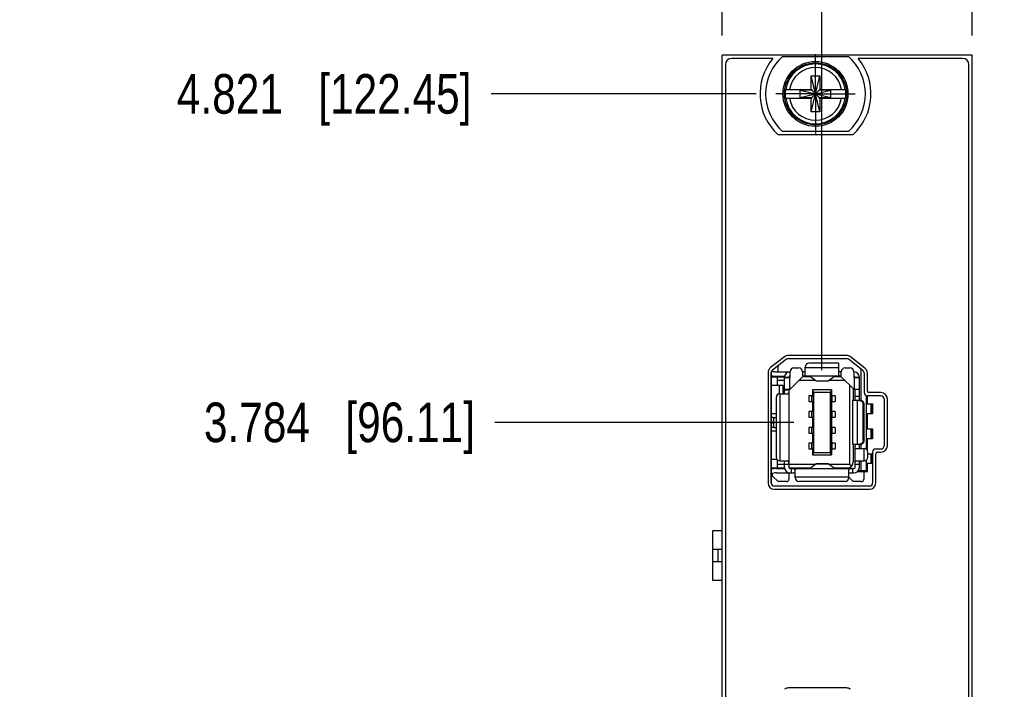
# Model space of a CAD drawing. Header units: inches. Extents: x 0 to 22, y 0 to 17.
# Tile 4 of 16: x 2.6 to 5.7, y 9.5 to 11.6. Entities that reach past the tile are written whole.
import ezdxf

# ---------------------------------------------------------------- set-up
doc = ezdxf.new("R2010")
doc.units = ezdxf.units.IN
doc.header["$LTSCALE"] = 1.21
doc.header["$MEASUREMENT"] = 0
doc.linetypes.add('CENTER', pattern=[0.6, 0.375, -0.075, 0.075, -0.075])
doc.layers.get('0').update_dxf_attribs({"linetype": 'CONTINUOUS'})
doc.layers.add('02___PRT_ALL_AXES', color=7, linetype='CONTINUOUS')
doc.layers.add('DIMENSIONS', color=7, linetype='CONTINUOUS')
doc.styles.get("Standard").update_dxf_attribs({"font": 'txt', "width": 0.8})
doc.dimstyles.new('DIMSTYLE_2', dxfattribs={"dimtxt": 0.125, "dimasz": 0.18, "dimexe": 0.125, "dimexo": 0.0625, "dimgap": 0.03125, "dimtad": 0, "dimtih": 1, "dimtoh": 1, "dimdec": 3, "dimzin": 4, "dimdsep": 46, "dimtxsty": 'STANDARD', "dimblk": '_FILLED', "dimblk1": '_FILLED', "dimblk2": '_FILLED', "dimcen": 0.09, "dimadec": 0, "dimazin": 0, "dimtp": 0.01, "dimtm": 0.01, "dimtfac": 1, "dimtdec": 3, "dimtofl": 0, "dimtmove": 0, "dimatfit": 3, "dimldrblk": '_FILLED', "dimfxl": 1, "dimtolj": 1, "dimtzin": 4, "dimarcsym": 0})

# ---------------------------------------------------------------- blocks, each defined once
blk = doc.blocks.new('*D5')
at = {"layer": 'DIMENSIONS', "color": 2, "linetype": 'CONTINUOUS'}
blk.add_line((4.9382, 11.4069), (4.1032, 11.4069), dxfattribs=at)
at = {"layer": 'DIMENSIONS', "color": 2, "linetype": 'CONTINUOUS', "insert": (4.0407, 11.4694), "char_height": 0.125, "width": 1.425, "attachment_point": 3, "line_spacing_factor": 0.9}
blk.add_mtext('4.821{\\Ftxt.shx;\\W1.000000;\\H0.125000; }[122.45]', dxfattribs=at)
blk = doc.blocks.new('_FILLED')
at = {"color": 0, "linetype": 'BYBLOCK'}
blk.add_solid([(0, 0), (-1, 0.174), (-1, -0.174)], dxfattribs=at)
blk = doc.blocks.new('*D8')
at = {"layer": 'DIMENSIONS', "color": 2, "linetype": 'CONTINUOUS'}
blk.add_line((4.8318, 11.5914), (4.8318, 12.2164), dxfattribs=at)
at = {"layer": 'DIMENSIONS', "color": 2, "linetype": 'CONTINUOUS', "insert": (4.7693, 12.2789), "char_height": 0.125, "width": 1.125, "attachment_point": 1, "rotation": 90, "line_spacing_factor": 0.9}
blk.add_mtext('.294{\\Ftxt.shx;\\W1.000000;\\H0.125000; }[7.47]', dxfattribs=at)
blk = doc.blocks.new('*D9')
at = {"layer": 'DIMENSIONS', "color": 2, "linetype": 'CONTINUOUS'}
blk.add_line((5.6198, 11.5914), (5.6198, 12.2164), dxfattribs=at)
at = {"layer": 'DIMENSIONS', "color": 2, "linetype": 'CONTINUOUS', "insert": (5.5573, 12.2789), "char_height": 0.125, "width": 1.225, "attachment_point": 1, "rotation": 90, "line_spacing_factor": 0.9}
blk.add_mtext('.494{\\Ftxt.shx;\\W1.000000;\\H0.125000; }[12.55]', dxfattribs=at)
blk = doc.blocks.new('*D10')
at = {"layer": 'DIMENSIONS', "color": 2, "linetype": 'CONTINUOUS'}
blk.add_line((5.1463, 10.5349), (5.1463, 12.2164), dxfattribs=at)
at = {"layer": 'DIMENSIONS', "color": 2, "linetype": 'CONTINUOUS', "insert": (5.0838, 12.2789), "char_height": 0.125, "width": 1.425, "attachment_point": 1, "rotation": 90, "line_spacing_factor": 0.9}
blk.add_mtext('2X .020{\\Ftxt.shx;\\W1.000000;\\H0.125000; }[0.52]', dxfattribs=at)
blk = doc.blocks.new('*D12')
at = {"layer": 'DIMENSIONS', "color": 2, "linetype": 'CONTINUOUS'}
blk.add_line((5.0574, 10.3699), (4.1143, 10.3699), dxfattribs=at)
at = {"layer": 'DIMENSIONS', "color": 2, "linetype": 'CONTINUOUS', "insert": (4.0518, 10.4324), "char_height": 0.125, "width": 1.325, "attachment_point": 3, "line_spacing_factor": 0.9}
blk.add_mtext('3.784{\\Ftxt.shx;\\W1.000000;\\H0.125000; }[96.11]', dxfattribs=at)

msp = doc.modelspace()

# ---------------------------------------------------------------- linework, layer by layer
at = {"color": 7, "linetype": 'CONTINUOUS'}
for p, q in [((4.8318, 6.391), (4.8318, 11.5289)), ((5.6198, 11.5289), (4.8318, 11.5289)), ((5.0221, 11.5254), (5.2296, 11.5254)), ((5.6198, 6.391), (5.6198, 11.5289)), ((4.8418, 11.4989), (4.8418, 7.4289)), ((4.9913, 11.5189), (4.8618, 11.5189)), ((5.5898, 11.5189), (5.2603, 11.5189)), ((5.6098, 7.4289), (5.6098, 11.4989)), ((5.112, 11.3498), (5.1396, 11.464)), ((5.112, 11.4207), (5.112, 11.464)), ((5.1396, 11.3498), (5.112, 11.464)), ((5.112, 11.464), (5.1396, 11.464)), ((5.1396, 11.464), (5.1396, 11.4207)), ((5.0312, 11.4207), (5.1141, 11.4207)), ((5.0773, 11.3952), (5.0773, 11.4186)), ((5.0773, 11.3952), (5.1743, 11.4186)), ((5.1141, 11.4186), (5.0773, 11.4186)), ((5.0773, 11.4186), (5.1743, 11.3952)), ((5.1141, 11.4207), (5.1141, 11.4186)), ((5.1141, 11.3952), (5.1375, 11.4186)), ((5.1375, 11.3952), (5.1141, 11.4186)), ((5.1375, 11.4207), (5.1375, 11.4186)), ((5.1375, 11.4207), (5.2205, 11.4207)), ((5.1743, 11.4186), (5.1375, 11.4186)), ((5.1743, 11.3952), (5.1743, 11.4186)), ((5.0312, 11.3931), (5.1141, 11.3931)), ((5.0773, 11.3952), (5.1141, 11.3952)), ((5.112, 11.3498), (5.112, 11.3931)), ((5.1141, 11.3931), (5.1141, 11.3952)), ((5.1375, 11.3931), (5.1375, 11.3952)), ((5.1375, 11.3952), (5.1743, 11.3952)), ((5.1375, 11.3931), (5.2205, 11.3931)), ((5.1396, 11.3931), (5.1396, 11.3498)), ((5.1396, 11.3498), (5.112, 11.3498)), ((5.2441, 11.2779), (5.0075, 11.2779)), ((5.2296, 11.2884), (5.0221, 11.2884)), ((5.028, 10.5771), (4.9841, 10.5428)), ((5.0341, 10.5692), (4.9902, 10.5349)), ((5.2234, 10.5813), (5.0403, 10.5813)), ((5.0403, 10.5713), (5.2234, 10.5713)), ((5.2755, 10.5334), (5.2296, 10.5692)), ((5.2817, 10.5413), (5.2357, 10.5771)), ((4.9868, 10.1756), (4.9868, 10.5299)), ((5.0026, 10.5295), (5.0459, 10.5295)), ((5.0073, 10.5482), (5.0073, 10.5295)), ((5.0459, 10.512), (5.0459, 10.5299)), ((5.0577, 10.5417), (5.0734, 10.5417)), ((5.0852, 10.5299), (5.0852, 10.5136)), ((5.0931, 10.5295), (5.0852, 10.5295)), ((5.0931, 10.5196), (5.0931, 10.5445)), ((5.0931, 10.5432), (5.1994, 10.5432)), ((5.1994, 10.5563), (5.1049, 10.5563)), ((5.1994, 10.5196), (5.1994, 10.5563)), ((5.2073, 10.5295), (5.1994, 10.5295)), ((5.2073, 10.5136), (5.2073, 10.5299)), ((5.2191, 10.5417), (5.2348, 10.5417)), ((5.2466, 10.5299), (5.2466, 10.512)), ((5.2703, 10.4385), (5.2703, 10.5375)), ((4.9764, 10.527), (4.9764, 10.1785)), ((4.9864, 10.1785), (4.9864, 10.527)), ((4.9868, 10.5146), (5.0284, 10.5149)), ((4.9868, 10.5138), (5.0283, 10.5138)), ((5.0026, 10.5157), (5.0286, 10.5157)), ((5.0057, 10.4862), (5.0057, 10.5138)), ((5.0281, 10.502), (5.0057, 10.502)), ((5.0281, 10.512), (5.0459, 10.512)), ((5.0281, 10.4604), (5.0281, 10.5118)), ((5.0439, 10.5118), (5.0281, 10.5118)), ((5.0459, 10.5138), (5.0425, 10.5138)), ((5.0435, 10.515), (5.0459, 10.515)), ((5.0439, 10.5118), (5.0439, 10.4742)), ((5.0852, 10.5136), (5.0459, 10.4742)), ((5.1261, 10.502), (5.0736, 10.502)), ((5.2073, 10.5157), (5.0852, 10.5157)), ((5.1096, 10.5138), (5.0852, 10.5138)), ((5.1271, 10.5012), (5.1069, 10.5157)), ((5.1271, 10.5012), (5.1654, 10.5012)), ((5.1273, 10.5012), (5.1271, 10.5012)), ((5.1273, 10.5012), (5.1652, 10.5012)), ((5.1652, 10.5012), (5.1654, 10.5012)), ((5.1654, 10.5012), (5.1856, 10.5157)), ((5.2189, 10.502), (5.1664, 10.502)), ((5.2073, 10.5138), (5.1829, 10.5138)), ((5.1888, 10.5138), (5.1888, 10.5157)), ((5.2466, 10.4742), (5.2073, 10.5136)), ((5.2466, 10.512), (5.2644, 10.512)), ((5.2486, 10.4742), (5.2486, 10.5118)), ((5.2644, 10.5118), (5.2486, 10.5118)), ((5.2644, 10.4388), (5.2644, 10.5118)), ((5.2794, 10.5255), (5.2794, 10.4638)), ((5.2894, 10.4688), (5.2894, 10.5255)), ((5.0242, 10.4862), (4.9868, 10.4862)), ((5.0124, 10.4604), (5.0124, 10.4862)), ((5.0242, 10.4604), (5.0242, 10.4862)), ((5.0281, 10.4742), (5.0459, 10.4742)), ((5.0281, 10.4722), (5.0419, 10.4722)), ((5.0419, 10.4742), (5.0419, 10.2279)), ((5.1159, 10.4724), (5.1159, 10.4537)), ((5.1159, 10.4724), (5.1199, 10.4646)), ((5.1766, 10.4724), (5.1159, 10.4724)), ((5.1766, 10.4724), (5.1726, 10.4646)), ((5.1766, 10.4724), (5.1766, 10.4537)), ((5.2329, 10.488), (5.2329, 10.2378)), ((5.2447, 10.4762), (5.2447, 10.4388)), ((5.2466, 10.4742), (5.2644, 10.4742)), ((5.2506, 10.4388), (5.2506, 10.4742)), ((5.0014, 10.4486), (5.0014, 10.26)), ((5.0132, 10.4604), (5.0381, 10.4604)), ((5.0145, 10.2482), (5.0145, 10.4604)), ((5.1045, 10.4537), (5.1045, 10.436)), ((5.1181, 10.4537), (5.1045, 10.4537)), ((5.1045, 10.436), (5.1181, 10.436)), ((5.1144, 10.436), (5.1144, 10.4537)), ((5.1159, 10.436), (5.1159, 10.4037)), ((5.1181, 10.4537), (5.1181, 10.436)), ((5.1199, 10.4646), (5.1199, 10.2752)), ((5.1726, 10.4646), (5.1199, 10.4646)), ((5.1726, 10.4646), (5.1726, 10.2752)), ((5.1744, 10.436), (5.1744, 10.4537)), ((5.188, 10.4537), (5.1744, 10.4537)), ((5.1744, 10.436), (5.188, 10.436)), ((5.1766, 10.436), (5.1766, 10.4037)), ((5.1781, 10.436), (5.1781, 10.4537)), ((5.188, 10.4537), (5.188, 10.436)), ((5.2427, 10.4388), (5.2427, 10.301)), ((5.2679, 10.4388), (5.2427, 10.4388)), ((5.2506, 10.4526), (5.2644, 10.4526)), ((5.2577, 10.4388), (5.2577, 10.301)), ((5.2642, 10.4389), (5.2644, 10.4457)), ((5.2642, 10.4388), (5.2642, 10.4389)), ((5.2868, 10.2845), (5.2868, 10.4541)), ((5.3324, 10.4538), (5.2894, 10.4538)), ((5.29, 10.4284), (5.29, 10.4538)), ((5.3324, 10.4638), (5.2944, 10.4638)), ((5.3424, 10.4438), (5.3424, 10.296)), ((5.3524, 10.296), (5.3524, 10.4438)), ((5.276, 10.3128), (5.276, 10.427)), ((5.2793, 10.427), (5.276, 10.427)), ((5.2793, 10.3128), (5.2793, 10.427)), ((5.2868, 10.4284), (5.3055, 10.4284)), ((5.2869, 10.397), (5.2869, 10.4284)), ((5.3013, 10.4284), (5.3013, 10.397)), ((5.3019, 10.397), (5.3019, 10.4284)), ((5.3055, 10.4284), (5.3055, 10.397)), ((4.9868, 10.3974), (5.0014, 10.3974)), ((4.9947, 10.3541), (4.9947, 10.3856)), ((4.9947, 10.3856), (5.0014, 10.3856)), ((5.1045, 10.4037), (5.1045, 10.386)), ((5.1181, 10.4037), (5.1045, 10.4037)), ((5.1045, 10.386), (5.1181, 10.386)), ((5.1144, 10.386), (5.1144, 10.4037)), ((5.1159, 10.386), (5.1159, 10.3537)), ((5.1181, 10.4037), (5.1181, 10.386)), ((5.1744, 10.386), (5.1744, 10.4037)), ((5.188, 10.4037), (5.1744, 10.4037)), ((5.1744, 10.386), (5.188, 10.386)), ((5.1766, 10.386), (5.1766, 10.3537)), ((5.1781, 10.386), (5.1781, 10.4037)), ((5.188, 10.4037), (5.188, 10.386)), ((5.3055, 10.397), (5.2868, 10.397)), ((5.29, 10.3497), (5.29, 10.397)), ((5.0014, 10.3423), (4.9868, 10.3423)), ((4.9947, 10.3541), (5.0014, 10.3541)), ((5.1045, 10.3537), (5.1045, 10.336)), ((5.1181, 10.3537), (5.1045, 10.3537)), ((5.1144, 10.336), (5.1144, 10.3537)), ((5.1181, 10.3537), (5.1181, 10.336)), ((5.1744, 10.336), (5.1744, 10.3537)), ((5.188, 10.3537), (5.1744, 10.3537)), ((5.1781, 10.336), (5.1781, 10.3537)), ((5.188, 10.3537), (5.188, 10.336)), ((5.2868, 10.3497), (5.3055, 10.3497)), ((5.2869, 10.3182), (5.2869, 10.3497)), ((5.3013, 10.3497), (5.3013, 10.3182)), ((5.3019, 10.3182), (5.3019, 10.3497)), ((5.3055, 10.3497), (5.3055, 10.3182)), ((5.1045, 10.336), (5.1181, 10.336)), ((5.1159, 10.336), (5.1159, 10.3037)), ((5.1744, 10.336), (5.188, 10.336)), ((5.1766, 10.336), (5.1766, 10.3037)), ((5.276, 10.3128), (5.2793, 10.3128)), ((5.3055, 10.3182), (5.2868, 10.3182)), ((5.29, 10.2805), (5.29, 10.3182)), ((5.1045, 10.3037), (5.1045, 10.286)), ((5.1181, 10.3037), (5.1045, 10.3037)), ((5.1045, 10.286), (5.1181, 10.286)), ((5.1144, 10.286), (5.1144, 10.3037)), ((5.1159, 10.286), (5.1159, 10.2673)), ((5.1181, 10.3037), (5.1181, 10.286)), ((5.1744, 10.286), (5.1744, 10.3037)), ((5.188, 10.3037), (5.1744, 10.3037)), ((5.1744, 10.286), (5.188, 10.286)), ((5.1766, 10.286), (5.1766, 10.2673)), ((5.1781, 10.286), (5.1781, 10.3037)), ((5.188, 10.3037), (5.188, 10.286)), ((5.2427, 10.301), (5.2679, 10.301)), ((5.2447, 10.301), (5.2447, 10.2457)), ((5.2504, 10.301), (5.2506, 10.2941)), ((5.2506, 10.2279), (5.2506, 10.2941)), ((5.2506, 10.2872), (5.2793, 10.2872)), ((5.2644, 10.2941), (5.2642, 10.3009)), ((5.2644, 10.2872), (5.2644, 10.301)), ((5.2703, 10.2872), (5.2703, 10.3013)), ((5.278, 10.2872), (5.278, 10.2482)), ((5.3161, 10.286), (5.3324, 10.286)), ((4.9868, 10.2535), (5.0033, 10.2535)), ((5.0057, 10.226), (5.0057, 10.2509)), ((5.1199, 10.2752), (5.1159, 10.2673)), ((5.1159, 10.2673), (5.1766, 10.2673)), ((5.1199, 10.2752), (5.1726, 10.2752)), ((5.1766, 10.2673), (5.1726, 10.2752)), ((5.2868, 10.2178), (5.2868, 10.2509)), ((5.2869, 10.2395), (5.2869, 10.251)), ((5.2911, 10.26), (5.2911, 10.2754)), ((5.2911, 10.271), (5.3055, 10.271)), ((5.3013, 10.271), (5.3013, 10.2395)), ((5.3019, 10.2395), (5.3019, 10.271)), ((5.3055, 10.271), (5.3055, 10.2395)), ((5.3061, 10.276), (5.3061, 10.1785)), ((5.3161, 10.1785), (5.3161, 10.271)), ((5.3211, 10.276), (5.3324, 10.276)), ((4.9868, 10.226), (5.0283, 10.226)), ((5.0284, 10.2249), (4.9868, 10.2251)), ((5.0026, 10.224), (5.0286, 10.224)), ((5.0057, 10.2378), (5.0281, 10.2378)), ((5.0073, 10.225), (5.0073, 10.224)), ((5.0132, 10.2482), (5.0381, 10.2482)), ((5.0281, 10.2279), (5.0281, 10.2482)), ((5.0419, 10.2364), (5.0281, 10.2364)), ((5.0419, 10.2378), (5.1261, 10.2378)), ((5.0424, 10.226), (5.1096, 10.226)), ((5.0754, 10.2246), (5.0436, 10.2248)), ((5.0459, 10.224), (5.2466, 10.224)), ((5.0498, 10.2102), (5.0498, 10.224)), ((5.0616, 10.1953), (5.0616, 10.2202)), ((5.0754, 10.226), (5.0754, 10.224)), ((5.1069, 10.224), (5.1271, 10.2385)), ((5.1271, 10.2385), (5.1273, 10.2386)), ((5.1654, 10.2385), (5.1271, 10.2385)), ((5.1273, 10.2386), (5.1652, 10.2386)), ((5.1654, 10.2385), (5.1652, 10.2386)), ((5.1856, 10.224), (5.1654, 10.2385)), ((5.1664, 10.2378), (5.2329, 10.2378)), ((5.1829, 10.226), (5.225, 10.226)), ((5.1888, 10.224), (5.1888, 10.226)), ((5.2309, 10.1953), (5.2309, 10.2202)), ((5.2389, 10.2317), (5.2329, 10.2378)), ((5.2427, 10.224), (5.2427, 10.2102)), ((5.2644, 10.2364), (5.2506, 10.2364)), ((5.2544, 10.2482), (5.2793, 10.2482)), ((5.2612, 10.2178), (5.2868, 10.2178)), ((5.2644, 10.2279), (5.2644, 10.2482)), ((5.2703, 10.2178), (5.2703, 10.2482)), ((5.2781, 10.2178), (5.2781, 10.1909)), ((5.3055, 10.2395), (5.2868, 10.2395)), ((5.29, 10.2145), (5.29, 10.2395)), ((4.9907, 10.2004), (4.9907, 10.2088)), ((4.9907, 10.2004), (5.0081, 10.183)), ((5.0026, 10.2102), (5.0616, 10.2102)), ((5.0419, 10.2102), (5.0419, 10.1909)), ((5.2309, 10.1966), (5.0616, 10.1966)), ((5.2309, 10.2102), (5.2466, 10.2102)), ((5.2309, 10.1964), (5.2444, 10.183)), ((5.2581, 10.2145), (5.29, 10.2145)), ((5.2961, 10.1685), (4.9964, 10.1685)), ((4.9964, 10.1585), (5.2961, 10.1585)), ((5.034, 10.183), (5.0081, 10.183)), ((5.2191, 10.1835), (5.0734, 10.1835)), ((5.2703, 10.183), (5.2444, 10.183)), ((4.8018, 9.8702), (4.8018, 10.0276)), ((4.8318, 10.0276), (4.8018, 10.0276)), ((4.8318, 9.9686), (4.8018, 9.9686)), ((4.8175, 9.9686), (4.8175, 9.9292)), ((4.8318, 9.9292), (4.8018, 9.9292)), ((4.8318, 9.8702), (4.8018, 9.8702)), ((5.2234, 9.5313), (5.0403, 9.5313))]:
    msp.add_line(p, q, dxfattribs=at)
for radius in [0.1025, 0.098]:
    msp.add_circle((5.1258, 11.4069), radius, dxfattribs=at)
for centre, radius, start, end in [((5.1258, 11.4069), 0.1575, 131.203, 228.797), ((5.1258, 11.4069), 0.1575, 311.203, 48.797), ((4.8618, 11.4989), 0.02, 90, 180), ((5.1258, 11.4069), 0.175, 140.2082, 227.4886), ((5.1258, 11.4069), 0.0947, 8.3637, 171.6363), ((5.1258, 11.4069), 0.175, 312.5114, 39.7918), ((5.5898, 11.4989), 0.02, 0, 90), ((5.1258, 11.4069), 0.0832, 9.5336, 170.4664), ((5.1258, 11.4069), 0.0956, 171.7166, 188.2834), ((5.1258, 11.4069), 0.0956, 351.7166, 8.2834), ((5.1258, 11.4069), 0.0947, 188.3637, 351.6363), ((5.1258, 11.4069), 0.0832, 189.5336, 350.4664), ((5.0403, 10.5613), 0.02, 90, 127.9513), ((5.0403, 10.5613), 0.01, 90, 127.9513), ((5.2234, 10.5613), 0.02, 52.0487, 90), ((5.2234, 10.5613), 0.01, 52.0487, 90), ((4.9964, 10.527), 0.02, 127.9513, 180), ((4.9964, 10.527), 0.01, 127.9513, 180), ((5.0026, 10.5795), 0.05, 252.586, 270), ((5.0459, 10.5118), 0.0177, 90, 180), ((5.0577, 10.5299), 0.0118, 90, 180), ((5.0734, 10.5299), 0.0118, 0, 90), ((5.1049, 10.5445), 0.0118, 90, 180), ((5.2191, 10.5299), 0.0118, 90, 180), ((5.2348, 10.5299), 0.0118, 0, 90), ((5.2466, 10.5118), 0.0177, 0, 90), ((5.2694, 10.5255), 0.01, 0, 52.0487), ((5.2694, 10.5255), 0.02, 0, 52.0487), ((5.0026, 10.5795), 0.0638, 255.7042, 270), ((4.9915, 10.5166), 0.0157, 353.2329, 356.8616), ((5.0459, 10.5118), 0.00394, 90, 177.134), ((5.0459, 10.5118), 0.00197, 174.2608, 180), ((5.2466, 10.5118), 0.00394, 2.866, 90), ((5.2466, 10.5118), 0.00197, 0, 5.7392), ((5.2944, 10.4688), 0.005, 180, 270), ((5.0132, 10.4486), 0.0118, 90, 180), ((5.2894, 10.4638), 0.01, 180, 270), ((5.3324, 10.4438), 0.02, 0, 90), ((5.3324, 10.4438), 0.01, 0, 90), ((4.9947, 10.4644), 0.0787, 264.2596, 270), ((4.9947, 10.4644), 0.0925, 265.116, 270), ((4.9947, 10.2754), 0.0925, 90, 94.884), ((4.9947, 10.2754), 0.0787, 90, 95.7404), ((5.2793, 10.2754), 0.0118, 0, 90), ((5.3161, 10.276), 0.01, 90, 180), ((5.3324, 10.296), 0.02, 270, 360), ((5.3324, 10.296), 0.01, 270, 360), ((5.0132, 10.26), 0.0118, 180, 270), ((5.2793, 10.26), 0.0118, 270, 360), ((5.3211, 10.271), 0.005, 90, 180), ((5.0026, 10.1602), 0.0638, 90, 104.2958), ((5.0459, 10.2279), 0.0177, 180, 270), ((5.0459, 10.2279), 0.00394, 180, 270), ((5.225, 10.2457), 0.0197, 270, 360), ((5.2466, 10.2279), 0.0177, 270, 360), ((5.2466, 10.2279), 0.00394, 270, 360), ((5.0026, 10.1602), 0.05, 90, 108.3593), ((5.034, 10.1909), 0.00787, 269.9999, 359.9999), ((5.0734, 10.1953), 0.0118, 180, 270), ((5.2191, 10.1953), 0.0118, 270, 360), ((5.2703, 10.1909), 0.00787, 270, 359.9999), ((4.9964, 10.1785), 0.02, 180, 270), ((4.9964, 10.1785), 0.01, 180, 270), ((5.2961, 10.1785), 0.02, 270, 360), ((5.2961, 10.1785), 0.01, 270, 360), ((5.0403, 9.5113), 0.02, 90, 127.9513), ((5.2234, 9.5113), 0.02, 52.0487, 90)]:
    msp.add_arc(centre, radius, start, end, dxfattribs=at)
for points, knots in [([(5.0852, 10.5158), (5.0855, 10.5158), (5.0861, 10.5158), (5.087, 10.5159), (5.0878, 10.516), (5.0885, 10.5161), (5.0892, 10.5162), (5.0899, 10.5163), (5.0905, 10.5165), (5.0911, 10.5167), (5.0916, 10.5169), (5.092, 10.5172), (5.0923, 10.5175), (5.0926, 10.5178), (5.0928, 10.5182), (5.093, 10.5186), (5.0931, 10.5191), (5.0931, 10.5194), (5.0931, 10.5196)], [0, 0, 0, 0, 0.09094, 0.178694, 0.262729, 0.342566, 0.417802, 0.48814, 0.553427, 0.613695, 0.669219, 0.72055, 0.768543, 0.814319, 0.859165, 0.90436, 0.951024, 1, 1, 1, 1]), ([(5.2073, 10.5158), (5.207, 10.5158), (5.2064, 10.5158), (5.2056, 10.5159), (5.2047, 10.516), (5.204, 10.5161), (5.2033, 10.5162), (5.2026, 10.5163), (5.202, 10.5165), (5.2014, 10.5167), (5.2009, 10.5169), (5.2005, 10.5172), (5.2002, 10.5175), (5.1999, 10.5178), (5.1997, 10.5182), (5.1995, 10.5186), (5.1994, 10.5191), (5.1994, 10.5194), (5.1994, 10.5196)], [0, 0, 0, 0, 0.09094, 0.178694, 0.262729, 0.342566, 0.417802, 0.48814, 0.553427, 0.613695, 0.669219, 0.72055, 0.768543, 0.814319, 0.859165, 0.90436, 0.951024, 1, 1, 1, 1]), ([(5.0419, 10.4722), (5.0419, 10.4718), (5.0419, 10.471), (5.0419, 10.4699), (5.0419, 10.4687), (5.0418, 10.4676), (5.0418, 10.4665), (5.0417, 10.4655), (5.0415, 10.4646), (5.0414, 10.4637), (5.0412, 10.4629), (5.0409, 10.4623), (5.0406, 10.4617), (5.0402, 10.4613), (5.04, 10.461), (5.0397, 10.4609), (5.0395, 10.4607), (5.0392, 10.4606), (5.0387, 10.4605), (5.0383, 10.4604), (5.0381, 10.4604)], [0, 0, 0, 0, 0.08791, 0.174911, 0.260109, 0.34263, 0.421641, 0.496375, 0.566166, 0.630507, 0.689121, 0.742069, 0.789851, 0.833497, 0.854264, 0.874607, 0.894764, 0.914964, 0.956283, 1, 1, 1, 1]), ([(5.2646, 10.4388), (5.2649, 10.4388), (5.2657, 10.4387), (5.2668, 10.4386), (5.2679, 10.4383), (5.269, 10.4379), (5.27, 10.4374), (5.271, 10.4368), (5.2719, 10.4361), (5.2727, 10.4353), (5.2735, 10.4345), (5.2741, 10.4335), (5.2747, 10.4325), (5.2752, 10.4315), (5.2756, 10.4304), (5.2758, 10.4293), (5.276, 10.4281), (5.276, 10.4274), (5.276, 10.427)], [0, 0, 0, 0, 0.061587, 0.123209, 0.1849, 0.246692, 0.308613, 0.370684, 0.432921, 0.495335, 0.557928, 0.620696, 0.683629, 0.74671, 0.809916, 0.873221, 0.936593, 1, 1, 1, 1]), ([(5.2793, 10.427), (5.2793, 10.4274), (5.2793, 10.4281), (5.2791, 10.4293), (5.2788, 10.4304), (5.2785, 10.4315), (5.278, 10.4325), (5.2774, 10.4335), (5.2767, 10.4345), (5.276, 10.4353), (5.2751, 10.4361), (5.2742, 10.4368), (5.2733, 10.4374), (5.2723, 10.4379), (5.2712, 10.4383), (5.2701, 10.4386), (5.269, 10.4387), (5.2682, 10.4388), (5.2679, 10.4388)], [0, 0, 0, 0, 0.063407, 0.126779, 0.190084, 0.25329, 0.316371, 0.379304, 0.442072, 0.504665, 0.567079, 0.629316, 0.691387, 0.753308, 0.8151, 0.876791, 0.938413, 1, 1, 1, 1]), ([(5.276, 10.3128), (5.276, 10.3124), (5.276, 10.3116), (5.2758, 10.3105), (5.2756, 10.3094), (5.2752, 10.3083), (5.2747, 10.3072), (5.2741, 10.3062), (5.2735, 10.3053), (5.2727, 10.3044), (5.2719, 10.3036), (5.271, 10.303), (5.27, 10.3024), (5.269, 10.3019), (5.2679, 10.3015), (5.2668, 10.3012), (5.2657, 10.301), (5.2649, 10.301), (5.2646, 10.301)], [0, 0, 0, 0, 0.063407, 0.126779, 0.190084, 0.25329, 0.316371, 0.379304, 0.442072, 0.504665, 0.567079, 0.629316, 0.691387, 0.753308, 0.8151, 0.876791, 0.938413, 1, 1, 1, 1]), ([(5.2679, 10.301), (5.2682, 10.301), (5.269, 10.301), (5.2701, 10.3012), (5.2712, 10.3015), (5.2723, 10.3019), (5.2733, 10.3024), (5.2742, 10.303), (5.2751, 10.3036), (5.276, 10.3044), (5.2767, 10.3053), (5.2774, 10.3062), (5.278, 10.3072), (5.2785, 10.3083), (5.2788, 10.3094), (5.2791, 10.3105), (5.2793, 10.3116), (5.2793, 10.3124), (5.2793, 10.3128)], [0, 0, 0, 0, 0.061587, 0.123209, 0.1849, 0.246692, 0.308613, 0.370684, 0.432921, 0.495335, 0.557928, 0.620696, 0.683629, 0.74671, 0.809916, 0.873221, 0.936593, 1, 1, 1, 1]), ([(5.0419, 10.2364), (5.0419, 10.2368), (5.0419, 10.2376), (5.0419, 10.2388), (5.0419, 10.2399), (5.0418, 10.2411), (5.0418, 10.2421), (5.0417, 10.2432), (5.0415, 10.2441), (5.0414, 10.245), (5.0412, 10.2457), (5.0409, 10.2464), (5.0406, 10.247), (5.0402, 10.2474), (5.04, 10.2476), (5.0397, 10.2478), (5.0395, 10.2479), (5.0392, 10.2481), (5.0387, 10.2482), (5.0383, 10.2482), (5.0381, 10.2482)], [0, 0, 0, 0, 0.08791, 0.174912, 0.26011, 0.34263, 0.421641, 0.496375, 0.566166, 0.630507, 0.689121, 0.742069, 0.78985, 0.833497, 0.854264, 0.874607, 0.894764, 0.914964, 0.956283, 1, 1, 1, 1]), ([(5.0498, 10.224), (5.0502, 10.224), (5.051, 10.224), (5.0522, 10.224), (5.0533, 10.224), (5.0544, 10.2239), (5.0555, 10.2238), (5.0565, 10.2238), (5.0575, 10.2236), (5.0583, 10.2235), (5.0591, 10.2232), (5.0598, 10.223), (5.0604, 10.2227), (5.0608, 10.2223), (5.061, 10.2221), (5.0612, 10.2218), (5.0613, 10.2216), (5.0615, 10.2212), (5.0616, 10.2208), (5.0616, 10.2204), (5.0616, 10.2202)], [0, 0, 0, 0, 0.08791, 0.174911, 0.260109, 0.34263, 0.421641, 0.496375, 0.566166, 0.630507, 0.689121, 0.742069, 0.789851, 0.833497, 0.854264, 0.874607, 0.894764, 0.914964, 0.956283, 1, 1, 1, 1]), ([(5.2427, 10.224), (5.2423, 10.224), (5.2415, 10.224), (5.2403, 10.224), (5.2392, 10.224), (5.2381, 10.2239), (5.237, 10.2238), (5.236, 10.2238), (5.235, 10.2236), (5.2342, 10.2235), (5.2334, 10.2232), (5.2327, 10.223), (5.2321, 10.2227), (5.2317, 10.2223), (5.2315, 10.2221), (5.2313, 10.2218), (5.2312, 10.2216), (5.231, 10.2212), (5.2309, 10.2208), (5.2309, 10.2204), (5.2309, 10.2202)], [0, 0, 0, 0, 0.08791, 0.174912, 0.26011, 0.34263, 0.421641, 0.496375, 0.566166, 0.630507, 0.689121, 0.742069, 0.78985, 0.833497, 0.854264, 0.874607, 0.894764, 0.914964, 0.956283, 1, 1, 1, 1]), ([(5.2506, 10.2364), (5.2506, 10.2368), (5.2506, 10.2376), (5.2506, 10.2388), (5.2506, 10.2399), (5.2507, 10.2411), (5.2507, 10.2421), (5.2508, 10.2432), (5.251, 10.2441), (5.2511, 10.245), (5.2513, 10.2457), (5.2516, 10.2464), (5.2519, 10.247), (5.2523, 10.2474), (5.2525, 10.2476), (5.2528, 10.2478), (5.253, 10.2479), (5.2534, 10.2481), (5.2538, 10.2482), (5.2542, 10.2482), (5.2544, 10.2482)], [0, 0, 0, 0, 0.08791, 0.174911, 0.260109, 0.34263, 0.421641, 0.496375, 0.566166, 0.630507, 0.689121, 0.742069, 0.789851, 0.833497, 0.854264, 0.874607, 0.894764, 0.914964, 0.956283, 1, 1, 1, 1])]:
    msp.add_open_spline(points, degree=3, knots=knots, dxfattribs=at)
at = {"layer": '02___PRT_ALL_AXES', "color": 7, "linetype": 'CENTER'}
for q in [(5.1258, 11.532), (5.0007, 11.4069), (5.1258, 11.2818), (5.2509, 11.4069)]:
    msp.add_line((5.1258, 11.4069), q, dxfattribs=at)

# ---------------------------------------------------------------- dimensions: what is measured, and where the dimension line sits
at = {"layer": 'DIMENSIONS', "color": 2, "linetype": 'CONTINUOUS'}
dim = msp.add_ordinate_dim(feature_location=(5.14625, 10.53494), offset=(0, 1.68145), dtype=1, origin=(5.1258, 10.47244), text='2X <>', dimstyle='DIMSTYLE_2', dxfattribs=at)
dim.commit()
dim.dimension.update_dxf_attribs({"geometry": '*D10', "text_midpoint": (5.14625, 12.99139)})
for feature_location, offset, dtype, origin, picture, middle in [((5.6198, 11.5914), (0, 0.625), 1, (5.1258, 11.5289), '*D9', (5.6198, 12.8914)), ((4.8318, 11.5914), (0, 0.625), 1, (5.1258, 11.5289), '*D8', (4.8318, 12.8414)), ((4.9382, 11.4069), (-0.835, 0), 0, (5.0007, 6.586), '*D5', (3.3282, 11.4069)), ((5.0574, 10.3699), (-0.9431, 0), 0, (5.1199, 6.586), '*D12', (3.3893, 10.3699))]:
    dim = msp.add_ordinate_dim(feature_location=feature_location, offset=offset, dtype=dtype, origin=origin, dimstyle='DIMSTYLE_2', dxfattribs=at)
    dim.commit()
    dim.dimension.update_dxf_attribs({"geometry": picture, "text_midpoint": middle})

doc.saveas('drawing.dxf')
